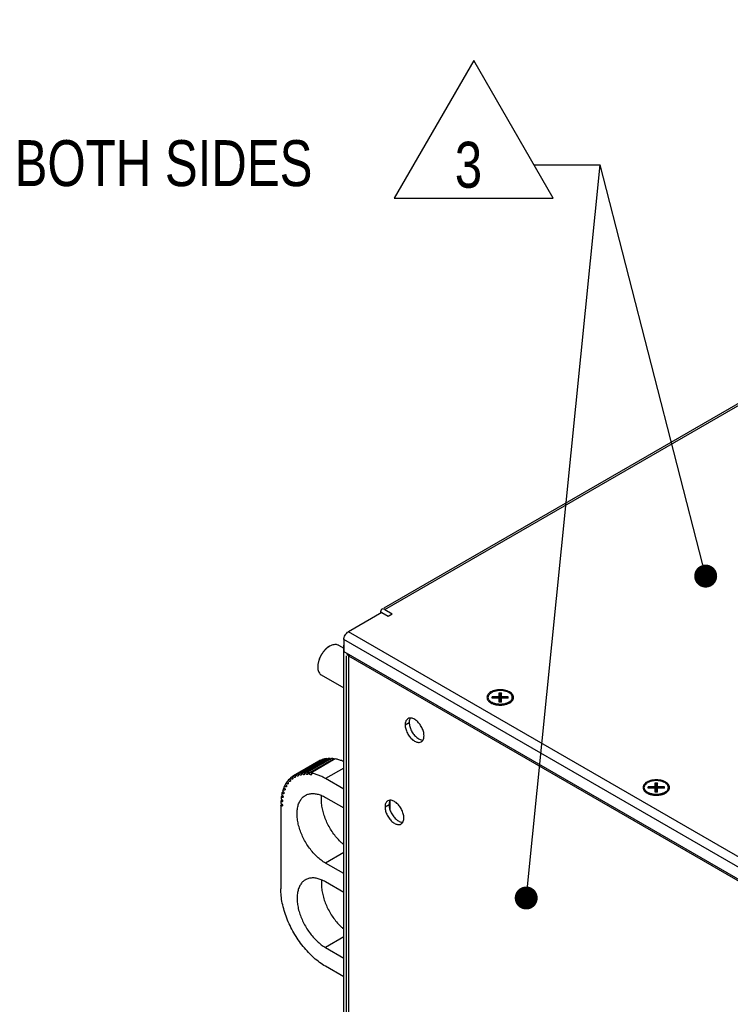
# Model space of a CAD drawing. Header units: inches. Extents: x 0 to 34, y 0 to 22.
# Tile 81 of 118: x 12.9 to 14.9, y 15.8 to 18.5. Entities that reach past the tile are written whole.
import ezdxf

# ---------------------------------------------------------------- set-up
doc = ezdxf.new("R2010")
doc.units = ezdxf.units.IN
doc.header["$LTSCALE"] = 1.87
doc.header["$MEASUREMENT"] = 0
doc.layers.get('0').update_dxf_attribs({"linetype": 'CONTINUOUS'})
doc.layers.add('DETAIL', color=7, linetype='CONTINUOUS')
doc.styles.get("Standard").update_dxf_attribs({"font": 'txt', "width": 0.8})

# ---------------------------------------------------------------- blocks, each defined once
blk = doc.blocks.new('FLAG_TRIANGLE_BL0', base_point=(13.84, 17.261))
at = {"layer": 'DETAIL', "color": 2, "linetype": 'CONTINUOUS'}
for p, q in [((14.1529, 18.3846), (13.9366, 18.0099)), ((14.3692, 18.0099), (14.1529, 18.3846)), ((14.2987, 16.1374), (14.4969, 18.1007)), ((14.3169, 18.1007), (14.4969, 18.1007)), ((14.7759, 17.0122), (14.4969, 18.1007)), ((13.9366, 18.0099), (14.3692, 18.0099))]:
    blk.add_line(p, q, dxfattribs=at)
at = {"layer": 'DETAIL', "color": 2, "linetype": 'CONTINUOUS', "const_width": 0.0312}
for points in [[(14.768, 16.9819, 1), (14.7993, 16.9819, 1)], [(14.2799, 16.1064, 1), (14.3112, 16.1064, 1)]]:
    blk.add_lwpolyline(points, format="xyb", close=True, dxfattribs=at)
at = {"layer": 'DETAIL', "color": 2, "linetype": 'CONTINUOUS', "width": 0.8}
for s, p in [('BOTH SIDES', (12.9042, 18.0426)), ('3', (14.1013, 18.0382))]:
    blk.add_text(s, height=0.125, dxfattribs=at).set_placement(p)

msp = doc.modelspace()

# ---------------------------------------------------------------- linework, layer by layer
at = {"color": 3, "linetype": 'CONTINUOUS'}
for p, q in [((16.68, 18.4952), (13.9086, 16.8951)), ((13.911, 16.8909), (16.6882, 18.4944)), ((13.9025, 16.883), (13.812, 16.8307)), ((13.9025, 16.883), (13.9202, 16.8728)), ((13.911, 16.8909), (13.9313, 16.8792)), ((13.9202, 16.8728), (13.9313, 16.8792)), ((16.9339, 15.0282), (13.812, 16.8307)), ((13.7991, 15.4632), (13.7991, 16.7937)), ((13.7996, 16.8093), (13.7996, 16.7766)), ((16.6852, 15.1432), (13.7996, 16.8093)), ((13.7996, 16.7766), (16.663, 15.1234)), ((13.9248, 16.3706), (13.9248, 16.3474))]:
    msp.add_line(p, q, dxfattribs=at)
at = {"color": 7, "linetype": 'CONTINUOUS'}
for p, q in [((13.7616, 16.7919), (13.7616, 16.7919)), ((13.7851, 16.7943), (13.7991, 16.7862)), ((13.8069, 15.4611), (13.8069, 16.7654)), ((13.812, 16.7654), (13.8155, 16.7674)), ((13.812, 16.7654), (13.812, 15.4411)), ((13.812, 16.7654), (16.6625, 15.1195)), ((13.7382, 16.7131), (13.7991, 16.6779)), ((14.2218, 16.6537), (14.2218, 16.6645)), ((14.225, 16.6601), (14.2218, 16.6645)), ((14.2218, 16.6645), (14.2281, 16.6645)), ((14.2281, 16.6645), (14.225, 16.6601)), ((14.225, 16.6601), (14.225, 16.6393)), ((14.2281, 16.6537), (14.2281, 16.6645)), ((14.1992, 16.6403), (14.2075, 16.6341)), ((14.2031, 16.6501), (14.2031, 16.6537)), ((14.2218, 16.6537), (14.2031, 16.6537)), ((14.2218, 16.6501), (14.2031, 16.6501)), ((14.2218, 16.6537), (14.225, 16.6474)), ((14.2218, 16.6393), (14.2218, 16.6501)), ((14.225, 16.6474), (14.2218, 16.6501)), ((14.2281, 16.6393), (14.2218, 16.6393)), ((14.2281, 16.6537), (14.225, 16.6474)), ((14.225, 16.6474), (14.2281, 16.6501)), ((14.2469, 16.6537), (14.2281, 16.6537)), ((14.2281, 16.6393), (14.2281, 16.6501)), ((14.2469, 16.6501), (14.2281, 16.6501)), ((14.2507, 16.6403), (14.2418, 16.6337)), ((14.2422, 16.634), (14.2422, 16.6338)), ((14.2469, 16.6501), (14.2469, 16.6537)), ((14.2481, 16.6386), (14.2507, 16.6403)), ((13.9663, 16.5775), (13.9773, 16.5838)), ((13.7314, 16.4787), (13.6623, 16.4387)), ((13.7363, 16.481), (13.67, 16.4427)), ((13.7393, 16.4822), (13.673, 16.4439)), ((13.7446, 16.4838), (13.6783, 16.4455)), ((13.7478, 16.4846), (13.6815, 16.4463)), ((13.7534, 16.4855), (13.6871, 16.4472)), ((13.7569, 16.4858), (13.6906, 16.4475)), ((13.7627, 16.4859), (13.6964, 16.4476)), ((13.7663, 16.4858), (13.7001, 16.4475)), ((13.7725, 16.4852), (13.7062, 16.4469)), ((13.7762, 16.4846), (13.7099, 16.4463)), ((13.7991, 16.4596), (13.7496, 16.4311)), ((13.6467, 16.4222), (13.6434, 16.4202)), ((13.6521, 16.4293), (13.6489, 16.4275)), ((13.6582, 16.4354), (13.6552, 16.4337)), ((13.7991, 16.4025), (13.7496, 16.4311)), ((14.6462, 16.4087), (14.6462, 16.4195)), ((14.6494, 16.415), (14.6462, 16.4195)), ((14.6462, 16.4195), (14.6526, 16.4195)), ((14.6526, 16.4195), (14.6494, 16.415)), ((14.6526, 16.4087), (14.6526, 16.4195)), ((13.6354, 16.395), (13.6317, 16.3929)), ((13.6383, 16.4049), (13.6347, 16.4029)), ((13.6421, 16.414), (13.6386, 16.412)), ((14.6236, 16.3952), (14.6319, 16.3891)), ((14.6275, 16.405), (14.6275, 16.4087)), ((14.6462, 16.4087), (14.6275, 16.4087)), ((14.6462, 16.405), (14.6275, 16.405)), ((14.6462, 16.4087), (14.6494, 16.4023)), ((14.6462, 16.3942), (14.6462, 16.405)), ((14.6494, 16.4023), (14.6462, 16.405)), ((14.6526, 16.3942), (14.6462, 16.3942)), ((14.6494, 16.415), (14.6494, 16.3942)), ((14.6526, 16.4087), (14.6494, 16.4023)), ((14.6494, 16.4023), (14.6526, 16.405)), ((14.6713, 16.4087), (14.6526, 16.4087)), ((14.6526, 16.3942), (14.6526, 16.405)), ((14.6713, 16.405), (14.6526, 16.405)), ((14.6752, 16.3952), (14.6663, 16.3886)), ((14.6713, 16.405), (14.6713, 16.4087)), ((14.6725, 16.3935), (14.6752, 16.3952)), ((13.6321, 16.3728), (13.6284, 16.3707)), ((13.6333, 16.3843), (13.6296, 16.3821)), ((13.7496, 16.38), (13.7991, 16.3515)), ((14.6667, 16.3889), (14.6667, 16.3887)), ((13.6318, 16.3608), (13.6281, 16.3586)), ((13.6281, 16.3586), (13.6281, 16.1313)), ((13.9115, 16.354), (13.9225, 16.3603)), ((13.7991, 16.23), (13.7496, 16.2014)), ((13.7991, 16.1729), (13.7496, 16.2014)), ((13.7991, 16.1218), (13.7496, 16.1504)), ((13.7991, 16.0004), (13.7496, 15.9718)), ((13.7496, 15.9718), (13.7991, 15.9432)), ((13.7991, 15.8922), (13.7496, 15.9208))]:
    msp.add_line(p, q, dxfattribs=at)
at = {"color": 3, "linetype": 'CONTINUOUS'}
for points, knots in [([(13.9029, 16.8917), (13.9022, 16.8913), (13.9, 16.8893), (13.8993, 16.8854), (13.8996, 16.8824), (13.8997, 16.8815)], [0, 0, 0, 0, 0.218154, 0.752226, 1, 1, 1, 1]), ([(13.911, 16.8909), (13.9093, 16.8919), (13.9064, 16.8931), (13.9036, 16.8921), (13.9029, 16.8917)], [0, 0, 0, 0, 0.710222, 1, 1, 1, 1]), ([(13.7996, 16.8093), (13.7996, 16.8113), (13.8004, 16.8156), (13.803, 16.8216), (13.8069, 16.8269), (13.8103, 16.8297), (13.812, 16.8307)], [0, 0, 0, 0, 0.237213, 0.499994, 0.762778, 1, 1, 1, 1]), ([(14.1943, 16.663), (14.1917, 16.6606), (14.1876, 16.6548), (14.1891, 16.6478), (14.1907, 16.645)], [0, 0, 0, 0, 0.521556, 1, 1, 1, 1]), ([(14.2506, 16.6667), (14.2464, 16.6691), (14.2365, 16.6724), (14.221, 16.6734), (14.2106, 16.6714), (14.2057, 16.6696)], [0, 0, 0, 0, 0.314995, 0.663243, 1, 1, 1, 1]), ([(14.2557, 16.6408), (14.2582, 16.6432), (14.2624, 16.649), (14.2598, 16.6602), (14.254, 16.6648), (14.2506, 16.6667)], [0, 0, 0, 0, 0.327742, 0.628393, 1, 1, 1, 1]), ([(14.2083, 16.6333), (14.2098, 16.6328), (14.2167, 16.6312), (14.228, 16.6305), (14.2375, 16.6321), (14.2416, 16.6333)], [0, 0, 0, 0, 0.142299, 0.619678, 1, 1, 1, 1]), ([(13.9773, 16.5838), (13.9773, 16.5801), (13.9785, 16.5723), (13.983, 16.5611), (13.9896, 16.5507), (13.9954, 16.5449), (13.9985, 16.5425)], [0, 0, 0, 0, 0.232693, 0.490109, 0.752808, 1, 1, 1, 1]), ([(14.6187, 16.418), (14.6161, 16.4156), (14.612, 16.4098), (14.6136, 16.4027), (14.6152, 16.3999)], [0, 0, 0, 0, 0.521556, 1, 1, 1, 1]), ([(14.675, 16.4216), (14.6708, 16.4241), (14.661, 16.4274), (14.6455, 16.4283), (14.635, 16.4263), (14.6301, 16.4246)], [0, 0, 0, 0, 0.314995, 0.663243, 1, 1, 1, 1]), ([(14.6801, 16.3957), (14.6827, 16.3981), (14.6868, 16.4039), (14.6843, 16.4151), (14.6784, 16.4197), (14.675, 16.4216)], [0, 0, 0, 0, 0.327742, 0.628393, 1, 1, 1, 1]), ([(14.6327, 16.3882), (14.6343, 16.3878), (14.6411, 16.3861), (14.6524, 16.3854), (14.662, 16.387), (14.6661, 16.3883)], [0, 0, 0, 0, 0.142299, 0.619678, 1, 1, 1, 1]), ([(13.9225, 16.3603), (13.9225, 16.3566), (13.9237, 16.3488), (13.9282, 16.3376), (13.9348, 16.3272), (13.9406, 16.3214), (13.9437, 16.3189)], [0, 0, 0, 0, 0.232693, 0.490109, 0.752808, 1, 1, 1, 1])]:
    msp.add_open_spline(points, degree=3, knots=knots, dxfattribs=at)
at = {"color": 7, "linetype": 'CONTINUOUS'}
for points, knots in [([(13.7607, 16.7914), (13.7588, 16.7903), (13.7549, 16.7877), (13.7495, 16.7828), (13.7445, 16.7772), (13.7399, 16.7708), (13.7359, 16.7639), (13.7327, 16.7568), (13.7303, 16.7496), (13.7288, 16.7425), (13.7285, 16.7378), (13.7285, 16.7356)], [0, 0, 0, 0, 0.100995, 0.209305, 0.323233, 0.440682, 0.559329, 0.676777, 0.790703, 0.89901, 1, 1, 1, 1]), ([(13.7608, 16.7914), (13.7591, 16.7904), (13.7554, 16.7878), (13.7501, 16.7831), (13.7449, 16.7773), (13.7402, 16.7707), (13.7361, 16.7637), (13.7328, 16.7564), (13.7304, 16.7489), (13.7289, 16.742), (13.7285, 16.7375), (13.7285, 16.7356)], [0, 0, 0, 0, 0.088904, 0.200503, 0.317889, 0.438904, 0.561152, 0.682165, 0.799549, 0.911144, 1, 1, 1, 1]), ([(13.7616, 16.7919), (13.7635, 16.793), (13.7671, 16.7948), (13.7728, 16.7964), (13.7781, 16.7966), (13.7822, 16.7957), (13.7844, 16.7947), (13.7851, 16.7943)], [0, 0, 0, 0, 0.258935, 0.493733, 0.706692, 0.904095, 1, 1, 1, 1]), ([(13.8069, 16.7725), (13.8069, 16.7712), (13.8081, 16.7681), (13.8106, 16.7662), (13.812, 16.7654)], [0, 0, 0, 0, 0.449257, 1, 1, 1, 1]), ([(13.7285, 16.7345), (13.7285, 16.7324), (13.7288, 16.7284), (13.7302, 16.7227), (13.7327, 16.7179), (13.7355, 16.7148), (13.7375, 16.7135), (13.7382, 16.7131)], [0, 0, 0, 0, 0.259072, 0.493857, 0.706805, 0.904202, 1, 1, 1, 1]), ([(14.1934, 16.647), (14.193, 16.6478), (14.1925, 16.6494), (14.1922, 16.6519), (14.1925, 16.6544), (14.1933, 16.6569), (14.1947, 16.6592), (14.1967, 16.6614), (14.199, 16.6635), (14.2009, 16.6647), (14.2018, 16.6652)], [0, 0, 0, 0, 0.11526, 0.226845, 0.338429, 0.453689, 0.575739, 0.70679, 0.848088, 1, 1, 1, 1]), ([(14.2565, 16.647), (14.2569, 16.6478), (14.2575, 16.6494), (14.2577, 16.6519), (14.2575, 16.6544), (14.2566, 16.6569), (14.2552, 16.6592), (14.2533, 16.6614), (14.2509, 16.6635), (14.248, 16.6653), (14.2448, 16.667), (14.2413, 16.6683), (14.2374, 16.6694), (14.2334, 16.6702), (14.2292, 16.6707), (14.225, 16.6708), (14.2207, 16.6707), (14.2165, 16.6702), (14.2125, 16.6694), (14.2087, 16.6683), (14.2051, 16.667), (14.2029, 16.6658), (14.2018, 16.6652)], [0, 0, 0, 0, 0.036453, 0.071743, 0.107033, 0.143486, 0.182086, 0.223533, 0.268221, 0.316265, 0.367555, 0.421794, 0.478548, 0.537275, 0.597359, 0.658133, 0.718907, 0.77899, 0.837718, 0.894472, 0.948711, 1, 1, 1, 1]), ([(14.1992, 16.6403), (14.1991, 16.6403), (14.1982, 16.641), (14.1967, 16.6424), (14.1947, 16.6446), (14.1938, 16.6462), (14.1934, 16.647)], [0, 0, 0, 0, 0.020999, 0.371737, 0.697041, 1, 1, 1, 1]), ([(14.2051, 16.6369), (14.204, 16.6374), (14.2019, 16.6384), (14.2, 16.6397), (14.1992, 16.6403)], [0, 0, 0, 0, 0.530624, 1, 1, 1, 1]), ([(14.2481, 16.6386), (14.247, 16.638), (14.2448, 16.6368), (14.2413, 16.6355), (14.2374, 16.6344), (14.2334, 16.6336), (14.2292, 16.6331), (14.225, 16.633), (14.2207, 16.6331), (14.2165, 16.6336), (14.2125, 16.6344), (14.2087, 16.6355), (14.2062, 16.6364), (14.2051, 16.6369)], [0, 0, 0, 0, 0.081097, 0.166858, 0.256595, 0.349453, 0.444455, 0.540548, 0.636642, 0.731644, 0.824502, 0.914239, 1, 1, 1, 1]), ([(14.2507, 16.6403), (14.2508, 16.6403), (14.2517, 16.641), (14.2533, 16.6424), (14.2552, 16.6446), (14.2562, 16.6462), (14.2565, 16.647)], [0, 0, 0, 0, 0.020986, 0.371728, 0.697037, 1, 1, 1, 1]), ([(13.9692, 16.5895), (13.9687, 16.5886), (13.9669, 16.5848), (13.9663, 16.5806), (13.9663, 16.5775)], [0, 0, 0, 0, 0.242621, 1, 1, 1, 1]), ([(13.9663, 16.5775), (13.9663, 16.5738), (13.9676, 16.566), (13.972, 16.5548), (13.9787, 16.5444), (13.9868, 16.5361), (13.9956, 16.5307), (14.0038, 16.529), (14.0085, 16.5304), (14.0101, 16.5313)], [0, 0, 0, 0, 0.154335, 0.325067, 0.499303, 0.663255, 0.805881, 0.923373, 1, 1, 1, 1]), ([(13.9738, 16.5941), (13.9733, 16.5938), (13.9715, 16.5926), (13.9701, 16.5908), (13.9692, 16.5895)], [0, 0, 0, 0, 0.275231, 1, 1, 1, 1]), ([(14.0176, 16.5479), (14.0176, 16.5516), (14.0164, 16.5594), (14.0119, 16.5707), (14.0053, 16.581), (13.9971, 16.5893), (13.9908, 16.5932), (13.9875, 16.5944)], [0, 0, 0, 0, 0.191511, 0.403368, 0.619574, 0.823018, 1, 1, 1, 1]), ([(14.0101, 16.5313), (14.0106, 16.5316), (14.0133, 16.5334), (14.0151, 16.5362), (14.0161, 16.5387)], [0, 0, 0, 0, 0.188742, 1, 1, 1, 1]), ([(13.7363, 16.481), (13.7354, 16.4806), (13.7338, 16.4799), (13.7322, 16.4791), (13.7314, 16.4787)], [0, 0, 0, 0, 0.500199, 1, 1, 1, 1]), ([(13.7446, 16.4838), (13.7437, 16.4836), (13.7419, 16.4831), (13.7402, 16.4825), (13.7393, 16.4822)], [0, 0, 0, 0, 0.501316, 1, 1, 1, 1]), ([(13.7534, 16.4855), (13.7525, 16.4853), (13.7506, 16.4851), (13.7487, 16.4848), (13.7478, 16.4846)], [0, 0, 0, 0, 0.502248, 1, 1, 1, 1]), ([(13.7534, 16.4855), (13.7533, 16.4851), (13.7534, 16.4845), (13.7535, 16.484), (13.7535, 16.4838)], [0, 0, 0, 0, 0.710934, 1, 1, 1, 1]), ([(13.7627, 16.4859), (13.7618, 16.4859), (13.7598, 16.4859), (13.7578, 16.4858), (13.7569, 16.4858)], [0, 0, 0, 0, 0.502929, 1, 1, 1, 1]), ([(13.7627, 16.4859), (13.7626, 16.4855), (13.7626, 16.4848), (13.7627, 16.4841), (13.7629, 16.4837)], [0, 0, 0, 0, 0.508611, 1, 1, 1, 1]), ([(13.7725, 16.4852), (13.7714, 16.4853), (13.7694, 16.4855), (13.7674, 16.4857), (13.7663, 16.4858)], [0, 0, 0, 0, 0.503352, 1, 1, 1, 1]), ([(13.7725, 16.4852), (13.7723, 16.4848), (13.7722, 16.484), (13.7724, 16.4831), (13.7726, 16.4826), (13.7726, 16.4825)], [0, 0, 0, 0, 0.388742, 0.857564, 1, 1, 1, 1]), ([(13.7991, 16.4777), (13.798, 16.4781), (13.7937, 16.4799), (13.7861, 16.4824), (13.7795, 16.484), (13.7762, 16.4846)], [0, 0, 0, 0, 0.15142, 0.585904, 1, 1, 1, 1]), ([(13.6783, 16.4455), (13.6774, 16.4453), (13.6756, 16.4448), (13.6739, 16.4442), (13.673, 16.4439)], [0, 0, 0, 0, 0.501316, 1, 1, 1, 1]), ([(13.673, 16.4439), (13.6734, 16.4436), (13.674, 16.443), (13.6748, 16.4418), (13.6752, 16.4405), (13.6753, 16.4393), (13.6751, 16.4384), (13.6747, 16.438), (13.6745, 16.4379)], [0, 0, 0, 0, 0.191261, 0.395282, 0.592711, 0.766241, 0.907557, 1, 1, 1, 1]), ([(13.6828, 16.4404), (13.6827, 16.4404), (13.6823, 16.4402), (13.6814, 16.4403), (13.6804, 16.4409), (13.6795, 16.4418), (13.6788, 16.443), (13.6783, 16.4443), (13.6782, 16.4451), (13.6783, 16.4455)], [0, 0, 0, 0, 0.048215, 0.16662, 0.31327, 0.484925, 0.667858, 0.844702, 1, 1, 1, 1]), ([(13.6871, 16.4472), (13.6862, 16.4471), (13.6843, 16.4468), (13.6825, 16.4465), (13.6815, 16.4463)], [0, 0, 0, 0, 0.502248, 1, 1, 1, 1]), ([(13.6815, 16.4463), (13.6819, 16.446), (13.6825, 16.4453), (13.6832, 16.4441), (13.6836, 16.4428), (13.6836, 16.4416), (13.6833, 16.4408), (13.6829, 16.4405), (13.6828, 16.4404)], [0, 0, 0, 0, 0.204259, 0.417368, 0.619065, 0.792716, 0.933083, 1, 1, 1, 1]), ([(13.6916, 16.4418), (13.6914, 16.4417), (13.6909, 16.4416), (13.69, 16.4418), (13.689, 16.4425), (13.6881, 16.4435), (13.6874, 16.4447), (13.6871, 16.4459), (13.6871, 16.4468), (13.6871, 16.4472)], [0, 0, 0, 0, 0.070967, 0.191446, 0.339932, 0.510246, 0.687769, 0.855616, 1, 1, 1, 1]), ([(13.6964, 16.4476), (13.6955, 16.4476), (13.6935, 16.4476), (13.6915, 16.4475), (13.6906, 16.4475)], [0, 0, 0, 0, 0.502929, 1, 1, 1, 1]), ([(13.6906, 16.4475), (13.6909, 16.4472), (13.6915, 16.4464), (13.6921, 16.4452), (13.6924, 16.4439), (13.6924, 16.4428), (13.692, 16.4421), (13.6917, 16.4419), (13.6916, 16.4418)], [0, 0, 0, 0, 0.217764, 0.439975, 0.645684, 0.819381, 0.959777, 1, 1, 1, 1]), ([(13.7009, 16.442), (13.7006, 16.4419), (13.7, 16.4418), (13.699, 16.4421), (13.6981, 16.4429), (13.6972, 16.4439), (13.6966, 16.4452), (13.6963, 16.4464), (13.6963, 16.4473), (13.6964, 16.4476)], [0, 0, 0, 0, 0.09358, 0.216687, 0.366758, 0.53528, 0.707076, 0.865955, 1, 1, 1, 1]), ([(13.7001, 16.4475), (13.7004, 16.4471), (13.7009, 16.4464), (13.7015, 16.4451), (13.7017, 16.4439), (13.7016, 16.4428), (13.7012, 16.4422), (13.7009, 16.4421), (13.7009, 16.442)], [0, 0, 0, 0, 0.231844, 0.463223, 0.672768, 0.84665, 0.98855, 1, 1, 1, 1]), ([(13.7062, 16.4469), (13.7052, 16.447), (13.7031, 16.4473), (13.7011, 16.4474), (13.7001, 16.4475)], [0, 0, 0, 0, 0.503352, 1, 1, 1, 1]), ([(13.7105, 16.4411), (13.7105, 16.4411), (13.7102, 16.4409), (13.7095, 16.4409), (13.7085, 16.4413), (13.7075, 16.4421), (13.7067, 16.4433), (13.7062, 16.4445), (13.7059, 16.4458), (13.706, 16.4466), (13.7062, 16.4469)], [0, 0, 0, 0, 0.013654, 0.116194, 0.242232, 0.393562, 0.559846, 0.725633, 0.875627, 1, 1, 1, 1]), ([(13.7099, 16.4463), (13.7102, 16.4459), (13.7107, 16.4451), (13.7112, 16.4439), (13.7114, 16.4427), (13.7111, 16.4417), (13.7107, 16.4412), (13.7105, 16.4411)], [0, 0, 0, 0, 0.246478, 0.487057, 0.700273, 0.87469, 1, 1, 1, 1]), ([(13.7496, 16.4311), (13.7463, 16.433), (13.7397, 16.4365), (13.7297, 16.4408), (13.7198, 16.4442), (13.7132, 16.4457), (13.7099, 16.4463)], [0, 0, 0, 0, 0.267624, 0.523405, 0.767428, 1, 1, 1, 1]), ([(13.6434, 16.4202), (13.6428, 16.4194), (13.6418, 16.4178), (13.6408, 16.4161), (13.6403, 16.4152)], [0, 0, 0, 0, 0.496247, 1, 1, 1, 1]), ([(13.6478, 16.4165), (13.6477, 16.4165), (13.6473, 16.4163), (13.6465, 16.4163), (13.6455, 16.4169), (13.6446, 16.4178), (13.6438, 16.4189), (13.6435, 16.4198), (13.6434, 16.4202)], [0, 0, 0, 0, 0.040254, 0.180649, 0.354346, 0.560051, 0.782251, 1, 1, 1, 1]), ([(13.6489, 16.4275), (13.6483, 16.4268), (13.6471, 16.4253), (13.6459, 16.4238), (13.6454, 16.4231)], [0, 0, 0, 0, 0.496966, 1, 1, 1, 1]), ([(13.6454, 16.4231), (13.6457, 16.4229), (13.6462, 16.4227), (13.6466, 16.4223), (13.6467, 16.4222)], [0, 0, 0, 0, 0.711229, 1, 1, 1, 1]), ([(13.6467, 16.4222), (13.6469, 16.422), (13.6474, 16.4214), (13.6481, 16.4203), (13.6485, 16.4191), (13.6486, 16.4179), (13.6483, 16.417), (13.6479, 16.4166), (13.6478, 16.4165)], [0, 0, 0, 0, 0.137056, 0.359809, 0.573511, 0.75982, 0.910986, 1, 1, 1, 1]), ([(13.6534, 16.4235), (13.6532, 16.4234), (13.6528, 16.4232), (13.6519, 16.4234), (13.6509, 16.424), (13.65, 16.4249), (13.6493, 16.4261), (13.649, 16.427), (13.6489, 16.4275)], [0, 0, 0, 0, 0.066946, 0.207313, 0.380964, 0.582657, 0.795756, 1, 1, 1, 1]), ([(13.6552, 16.4337), (13.6545, 16.4331), (13.6532, 16.4318), (13.6519, 16.4306), (13.6512, 16.4299)], [0, 0, 0, 0, 0.497895, 1, 1, 1, 1]), ([(13.6521, 16.4293), (13.6522, 16.4293), (13.6525, 16.429), (13.6532, 16.4282), (13.6538, 16.427), (13.6542, 16.4257), (13.6542, 16.4246), (13.6538, 16.4238), (13.6535, 16.4235), (13.6534, 16.4235)], [0, 0, 0, 0, 0.017526, 0.223228, 0.436008, 0.635664, 0.806233, 0.94395, 1, 1, 1, 1]), ([(13.6597, 16.4294), (13.6595, 16.4292), (13.659, 16.4291), (13.658, 16.4294), (13.6571, 16.4301), (13.6562, 16.4311), (13.6555, 16.4323), (13.6553, 16.4332), (13.6552, 16.4337)], [0, 0, 0, 0, 0.092471, 0.233788, 0.407318, 0.604742, 0.808753, 1, 1, 1, 1]), ([(13.6623, 16.4387), (13.6615, 16.4383), (13.66, 16.4373), (13.6585, 16.4362), (13.6578, 16.4357)], [0, 0, 0, 0, 0.499012, 1, 1, 1, 1]), ([(13.6582, 16.4354), (13.6584, 16.4353), (13.659, 16.4348), (13.6597, 16.4338), (13.6603, 16.4326), (13.6606, 16.4313), (13.6605, 16.4302), (13.6601, 16.4296), (13.6598, 16.4294), (13.6597, 16.4294)], [0, 0, 0, 0, 0.103475, 0.303485, 0.505829, 0.691549, 0.84726, 0.973399, 1, 1, 1, 1]), ([(13.6668, 16.4342), (13.6665, 16.434), (13.6659, 16.4339), (13.6649, 16.4343), (13.6639, 16.4351), (13.6631, 16.4362), (13.6625, 16.4374), (13.6623, 16.4383), (13.6623, 16.4387)], [0, 0, 0, 0, 0.117356, 0.260222, 0.433432, 0.626312, 0.821248, 1, 1, 1, 1]), ([(13.67, 16.4427), (13.6691, 16.4424), (13.6675, 16.4416), (13.6659, 16.4408), (13.6651, 16.4404)], [0, 0, 0, 0, 0.500199, 1, 1, 1, 1]), ([(13.6651, 16.4404), (13.6655, 16.4401), (13.6661, 16.4395), (13.6669, 16.4384), (13.6674, 16.4371), (13.6676, 16.4359), (13.6675, 16.4348), (13.667, 16.4343), (13.6668, 16.4342)], [0, 0, 0, 0, 0.178766, 0.373711, 0.566597, 0.739807, 0.882672, 1, 1, 1, 1]), ([(13.6745, 16.4379), (13.6744, 16.4378), (13.6741, 16.4377), (13.6734, 16.4377), (13.6724, 16.4382), (13.6714, 16.439), (13.6706, 16.4402), (13.6701, 16.4414), (13.67, 16.4423), (13.67, 16.4427)], [0, 0, 0, 0, 0.024749, 0.141983, 0.286702, 0.459307, 0.647359, 0.833236, 1, 1, 1, 1]), ([(14.6178, 16.4019), (14.6175, 16.4027), (14.6169, 16.4043), (14.6166, 16.4068), (14.6169, 16.4093), (14.6178, 16.4118), (14.6192, 16.4142), (14.6211, 16.4164), (14.6235, 16.4184), (14.6253, 16.4196), (14.6263, 16.4202)], [0, 0, 0, 0, 0.11526, 0.226845, 0.338429, 0.453689, 0.575739, 0.70679, 0.848088, 1, 1, 1, 1]), ([(14.681, 16.4019), (14.6813, 16.4027), (14.6819, 16.4043), (14.6822, 16.4068), (14.6819, 16.4093), (14.681, 16.4118), (14.6796, 16.4142), (14.6777, 16.4164), (14.6753, 16.4184), (14.6725, 16.4203), (14.6693, 16.4219), (14.6657, 16.4232), (14.6619, 16.4243), (14.6578, 16.4251), (14.6537, 16.4256), (14.6494, 16.4258), (14.6451, 16.4256), (14.641, 16.4251), (14.6369, 16.4243), (14.6331, 16.4232), (14.6295, 16.4219), (14.6273, 16.4208), (14.6263, 16.4202)], [0, 0, 0, 0, 0.036453, 0.071743, 0.107033, 0.143486, 0.182086, 0.223533, 0.268221, 0.316265, 0.367555, 0.421794, 0.478548, 0.537275, 0.597359, 0.658133, 0.718907, 0.77899, 0.837718, 0.894472, 0.948711, 1, 1, 1, 1]), ([(13.6317, 16.3929), (13.6314, 16.3918), (13.6309, 16.3896), (13.6305, 16.3874), (13.6303, 16.3863)], [0, 0, 0, 0, 0.495531, 1, 1, 1, 1]), ([(13.6358, 16.3901), (13.6356, 16.39), (13.6352, 16.3898), (13.6343, 16.39), (13.6333, 16.3907), (13.6324, 16.3917), (13.6319, 16.3925), (13.6317, 16.3929)], [0, 0, 0, 0, 0.095791, 0.271487, 0.488353, 0.738242, 1, 1, 1, 1]), ([(13.6347, 16.4029), (13.6344, 16.4019), (13.6337, 16.3998), (13.633, 16.3978), (13.6327, 16.3967)], [0, 0, 0, 0, 0.495568, 1, 1, 1, 1]), ([(13.6327, 16.3967), (13.6331, 16.3967), (13.6338, 16.3965), (13.6347, 16.3959), (13.6352, 16.3953), (13.6354, 16.395)], [0, 0, 0, 0, 0.309179, 0.687373, 1, 1, 1, 1]), ([(13.6389, 16.3998), (13.6387, 16.3996), (13.6381, 16.3995), (13.6372, 16.3998), (13.6362, 16.4006), (13.6353, 16.4016), (13.6349, 16.4024), (13.6347, 16.4029)], [0, 0, 0, 0, 0.125342, 0.299758, 0.51297, 0.753538, 1, 1, 1, 1]), ([(13.6354, 16.395), (13.6355, 16.3949), (13.6358, 16.3944), (13.6363, 16.3935), (13.6366, 16.3922), (13.6366, 16.3911), (13.6362, 16.3904), (13.6359, 16.3901), (13.6358, 16.3901)], [0, 0, 0, 0, 0.068231, 0.329232, 0.572042, 0.777935, 0.944274, 1, 1, 1, 1]), ([(13.6386, 16.412), (13.6382, 16.4111), (13.6373, 16.4093), (13.6365, 16.4074), (13.6361, 16.4064)], [0, 0, 0, 0, 0.49579, 1, 1, 1, 1]), ([(13.6361, 16.4064), (13.6364, 16.4064), (13.6372, 16.4061), (13.6379, 16.4055), (13.6382, 16.4051), (13.6383, 16.405)], [0, 0, 0, 0, 0.388847, 0.857789, 1, 1, 1, 1]), ([(13.6383, 16.405), (13.6385, 16.4047), (13.639, 16.404), (13.6395, 16.4029), (13.6398, 16.4017), (13.6397, 16.4006), (13.6393, 16.4), (13.639, 16.3998), (13.6389, 16.3998)], [0, 0, 0, 0, 0.176885, 0.42138, 0.643883, 0.829194, 0.97996, 1, 1, 1, 1]), ([(13.6429, 16.4086), (13.6429, 16.4086), (13.6426, 16.4084), (13.6419, 16.4084), (13.6409, 16.4088), (13.64, 16.4096), (13.6392, 16.4107), (13.6388, 16.4116), (13.6386, 16.412)], [0, 0, 0, 0, 0.011483, 0.153381, 0.327262, 0.536804, 0.768172, 1, 1, 1, 1]), ([(13.6403, 16.4152), (13.6407, 16.4151), (13.6413, 16.4148), (13.6419, 16.4143), (13.6421, 16.414)], [0, 0, 0, 0, 0.50878, 1, 1, 1, 1]), ([(13.6421, 16.414), (13.6422, 16.414), (13.6425, 16.4136), (13.6431, 16.4127), (13.6436, 16.4114), (13.6438, 16.4102), (13.6436, 16.4092), (13.6432, 16.4087), (13.6429, 16.4086)], [0, 0, 0, 0, 0.039999, 0.273263, 0.502076, 0.705833, 0.872977, 1, 1, 1, 1]), ([(13.6949, 16.3855), (13.6956, 16.3858), (13.6991, 16.3877), (13.7061, 16.3901), (13.7163, 16.3909), (13.7272, 16.3895), (13.7385, 16.3859), (13.7459, 16.3822), (13.7496, 16.38)], [0, 0, 0, 0, 0.041009, 0.207315, 0.382235, 0.570948, 0.776517, 1, 1, 1, 1]), ([(14.6236, 16.3952), (14.6236, 16.3953), (14.6227, 16.3959), (14.6211, 16.3973), (14.6192, 16.3995), (14.6182, 16.4011), (14.6178, 16.4019)], [0, 0, 0, 0, 0.020999, 0.371737, 0.697041, 1, 1, 1, 1]), ([(14.6295, 16.3919), (14.6284, 16.3923), (14.6264, 16.3934), (14.6245, 16.3946), (14.6236, 16.3952)], [0, 0, 0, 0, 0.530624, 1, 1, 1, 1]), ([(14.6725, 16.3935), (14.6715, 16.3929), (14.6693, 16.3918), (14.6657, 16.3904), (14.6619, 16.3893), (14.6578, 16.3885), (14.6537, 16.3881), (14.6494, 16.3879), (14.6451, 16.3881), (14.641, 16.3885), (14.6369, 16.3893), (14.6331, 16.3904), (14.6307, 16.3913), (14.6295, 16.3919)], [0, 0, 0, 0, 0.081097, 0.166858, 0.256595, 0.349453, 0.444455, 0.540548, 0.636642, 0.731644, 0.824502, 0.914239, 1, 1, 1, 1]), ([(14.6752, 16.3952), (14.6752, 16.3953), (14.6761, 16.3959), (14.6777, 16.3973), (14.6796, 16.3995), (14.6806, 16.4011), (14.681, 16.4019)], [0, 0, 0, 0, 0.020986, 0.371728, 0.697037, 1, 1, 1, 1]), ([(13.6284, 16.3707), (13.6283, 16.3694), (13.6282, 16.3669), (13.6281, 16.3645), (13.6281, 16.3632)], [0, 0, 0, 0, 0.495805, 1, 1, 1, 1]), ([(13.6281, 16.3632), (13.6284, 16.3633), (13.629, 16.3633), (13.6301, 16.3629), (13.631, 16.362), (13.6316, 16.3613), (13.6318, 16.3608), (13.6318, 16.3608)], [0, 0, 0, 0, 0.18315, 0.408756, 0.679108, 0.975285, 1, 1, 1, 1]), ([(13.6322, 16.3684), (13.6321, 16.3684), (13.6318, 16.3682), (13.6311, 16.3682), (13.6301, 16.3687), (13.6291, 16.3695), (13.6286, 16.3703), (13.6284, 16.3707)], [0, 0, 0, 0, 0.029288, 0.211787, 0.436479, 0.705487, 1, 1, 1, 1]), ([(13.6296, 16.3821), (13.6294, 16.381), (13.6291, 16.3786), (13.6288, 16.3762), (13.6287, 16.375)], [0, 0, 0, 0, 0.495628, 1, 1, 1, 1]), ([(13.6287, 16.375), (13.629, 16.3751), (13.6297, 16.3751), (13.6307, 16.3745), (13.6315, 16.3737), (13.632, 16.3731), (13.6321, 16.3728)], [0, 0, 0, 0, 0.212097, 0.474795, 0.783893, 1, 1, 1, 1]), ([(13.6335, 16.3796), (13.6334, 16.3795), (13.633, 16.3794), (13.6322, 16.3795), (13.6312, 16.38), (13.6303, 16.3809), (13.6298, 16.3817), (13.6296, 16.3821)], [0, 0, 0, 0, 0.064202, 0.242364, 0.46296, 0.72228, 1, 1, 1, 1]), ([(13.6303, 16.3863), (13.6306, 16.3863), (13.6313, 16.3862), (13.6323, 16.3855), (13.633, 16.3848), (13.6333, 16.3844), (13.6333, 16.3843)], [0, 0, 0, 0, 0.253064, 0.565584, 0.92604, 1, 1, 1, 1]), ([(13.6321, 16.3728), (13.6322, 16.3727), (13.6325, 16.3721), (13.6329, 16.3712), (13.633, 16.37), (13.6328, 16.369), (13.6324, 16.3685), (13.6322, 16.3684)], [0, 0, 0, 0, 0.103227, 0.39184, 0.646737, 0.854941, 1, 1, 1, 1]), ([(13.6333, 16.3843), (13.6335, 16.384), (13.6339, 16.3832), (13.6343, 16.3821), (13.6344, 16.3809), (13.6341, 16.38), (13.6337, 16.3797), (13.6335, 16.3796)], [0, 0, 0, 0, 0.223945, 0.488767, 0.717814, 0.903245, 1, 1, 1, 1]), ([(13.7496, 16.2014), (13.7456, 16.2037), (13.7377, 16.2091), (13.7265, 16.2185), (13.7158, 16.2296), (13.7058, 16.242), (13.6968, 16.2555), (13.689, 16.2698), (13.6825, 16.2845), (13.6774, 16.2994), (13.674, 16.3141), (13.6722, 16.3283), (13.6722, 16.3416), (13.6738, 16.3539), (13.6772, 16.3648), (13.6822, 16.3741), (13.6883, 16.381), (13.6929, 16.3843), (13.6949, 16.3855)], [0, 0, 0, 0, 0.063419, 0.130911, 0.201735, 0.274973, 0.349589, 0.424483, 0.498544, 0.570697, 0.639958, 0.705489, 0.766667, 0.823157, 0.875007, 0.922752, 0.967481, 1, 1, 1, 1]), ([(13.799, 16.2516), (13.797, 16.2533), (13.7912, 16.2585), (13.782, 16.2679), (13.7721, 16.2803), (13.7631, 16.2938), (13.7552, 16.3081), (13.7487, 16.3228), (13.7437, 16.3377), (13.7403, 16.3524), (13.7385, 16.3665), (13.7385, 16.3774), (13.739, 16.3834), (13.7392, 16.385)], [0, 0, 0, 0, 0.051808, 0.153868, 0.259407, 0.366932, 0.474859, 0.581583, 0.685559, 0.785366, 0.8798, 0.967959, 1, 1, 1, 1]), ([(13.9144, 16.366), (13.9139, 16.3651), (13.9121, 16.3613), (13.9115, 16.3571), (13.9115, 16.354)], [0, 0, 0, 0, 0.242621, 1, 1, 1, 1]), ([(13.919, 16.3706), (13.9185, 16.3703), (13.9167, 16.369), (13.9153, 16.3673), (13.9144, 16.366)], [0, 0, 0, 0, 0.275231, 1, 1, 1, 1]), ([(13.9628, 16.3244), (13.9628, 16.3281), (13.9616, 16.3359), (13.9571, 16.3471), (13.9505, 16.3575), (13.9423, 16.3658), (13.936, 16.3697), (13.9327, 16.3709)], [0, 0, 0, 0, 0.191511, 0.403368, 0.619574, 0.823018, 1, 1, 1, 1]), ([(13.6317, 16.3566), (13.6315, 16.3565), (13.6308, 16.3564), (13.6298, 16.3568), (13.6289, 16.3575), (13.6283, 16.3582), (13.6281, 16.3586)], [0, 0, 0, 0, 0.181402, 0.410537, 0.688973, 1, 1, 1, 1]), ([(13.6318, 16.3608), (13.632, 16.3604), (13.6323, 16.3596), (13.6326, 16.3584), (13.6324, 16.3573), (13.632, 16.3568), (13.6317, 16.3566), (13.6317, 16.3566)], [0, 0, 0, 0, 0.286437, 0.568328, 0.801551, 0.992521, 1, 1, 1, 1]), ([(13.9115, 16.354), (13.9115, 16.3503), (13.9128, 16.3425), (13.9172, 16.3313), (13.9239, 16.3209), (13.932, 16.3126), (13.9408, 16.3072), (13.949, 16.3055), (13.9537, 16.3069), (13.9553, 16.3078)], [0, 0, 0, 0, 0.154335, 0.325067, 0.499303, 0.663255, 0.805881, 0.923373, 1, 1, 1, 1]), ([(13.9553, 16.3078), (13.9558, 16.3081), (13.9585, 16.3099), (13.9603, 16.3127), (13.9613, 16.3152)], [0, 0, 0, 0, 0.188742, 1, 1, 1, 1]), ([(13.6949, 16.1558), (13.6929, 16.1546), (13.6883, 16.1513), (13.6822, 16.1445), (13.6772, 16.1352), (13.6738, 16.1242), (13.6722, 16.112), (13.6722, 16.0986), (13.674, 16.0845), (13.6774, 16.0698), (13.6825, 16.0549), (13.689, 16.0402), (13.6968, 16.0259), (13.7058, 16.0124), (13.7158, 16), (13.7265, 15.9889), (13.7377, 15.9794), (13.7456, 15.9741), (13.7496, 15.9718)], [0, 0, 0, 0, 0.032519, 0.077248, 0.124993, 0.176843, 0.233333, 0.294511, 0.360042, 0.429303, 0.501456, 0.575517, 0.650411, 0.725027, 0.798265, 0.869089, 0.936581, 1, 1, 1, 1]), ([(13.7496, 16.1504), (13.7459, 16.1525), (13.7385, 16.1562), (13.7272, 16.1599), (13.7163, 16.1613), (13.7061, 16.1605), (13.6991, 16.1581), (13.6956, 16.1562), (13.6949, 16.1558)], [0, 0, 0, 0, 0.223483, 0.429052, 0.617765, 0.792685, 0.958991, 1, 1, 1, 1]), ([(13.7392, 16.1554), (13.739, 16.1538), (13.7385, 16.1478), (13.7385, 16.1369), (13.7403, 16.1227), (13.7437, 16.108), (13.7487, 16.0932), (13.7552, 16.0785), (13.7631, 16.0642), (13.7721, 16.0507), (13.782, 16.0383), (13.7912, 16.0288), (13.797, 16.0237), (13.799, 16.022)], [0, 0, 0, 0, 0.032041, 0.1202, 0.214634, 0.314441, 0.418417, 0.525141, 0.633068, 0.740593, 0.846132, 0.948192, 1, 1, 1, 1]), ([(13.7496, 15.9208), (13.7441, 15.9239), (13.7333, 15.9311), (13.7177, 15.9437), (13.7027, 15.9583), (13.6885, 15.9746), (13.6753, 15.9924), (13.6634, 16.0114), (13.653, 16.0311), (13.6441, 16.0514), (13.6371, 16.0719), (13.632, 16.0922), (13.6288, 16.112), (13.6281, 16.125), (13.6281, 16.1313)], [0, 0, 0, 0, 0.075014, 0.154343, 0.23735, 0.323243, 0.41112, 0.500006, 0.588892, 0.676767, 0.762659, 0.845663, 0.924989, 1, 1, 1, 1])]:
    msp.add_open_spline(points, degree=3, knots=knots, dxfattribs=at)
for points in [[(13.7616, 16.7919), (13.7613, 16.7918), (13.761, 16.7916), (13.7608, 16.7914)], [(13.7285, 16.7356), (13.7285, 16.7352), (13.7285, 16.7349), (13.7285, 16.7345)], [(14.1999, 16.6396), (14.2, 16.639), (14.2002, 16.6384), (14.2004, 16.6379)], [(14.2004, 16.6379), (14.2007, 16.6372), (14.2011, 16.6365), (14.2016, 16.6359)], [(14.2483, 16.6358), (14.2488, 16.6365), (14.2492, 16.6372), (14.2495, 16.6379)], [(14.2495, 16.6379), (14.2497, 16.6384), (14.2498, 16.6388), (14.2499, 16.6393)], [(14.2499, 16.6393), (14.25, 16.6395), (14.25, 16.6397), (14.25, 16.6399)], [(13.9792, 16.5957), (13.9773, 16.5956), (13.9755, 16.595), (13.9738, 16.5941)], [(13.9875, 16.5944), (13.9848, 16.5954), (13.982, 16.596), (13.9792, 16.5957)], [(14.0161, 16.5387), (14.0172, 16.5416), (14.0176, 16.5448), (14.0176, 16.5479)], [(13.7363, 16.481), (13.7363, 16.4808), (13.7363, 16.4806), (13.7363, 16.4805)], [(13.7446, 16.4838), (13.7445, 16.4835), (13.7446, 16.4831), (13.7446, 16.4827)], [(13.6512, 16.4299), (13.6515, 16.4298), (13.6518, 16.4296), (13.6521, 16.4293)], [(13.6578, 16.4357), (13.658, 16.4356), (13.6581, 16.4355), (13.6582, 16.4354)], [(14.6244, 16.3946), (14.6245, 16.394), (14.6247, 16.3934), (14.6249, 16.3928)], [(14.6249, 16.3928), (14.6252, 16.3921), (14.6256, 16.3914), (14.626, 16.3908)], [(14.6727, 16.3908), (14.6732, 16.3914), (14.6736, 16.3921), (14.6739, 16.3928)], [(14.6739, 16.3928), (14.6741, 16.3933), (14.6743, 16.3938), (14.6744, 16.3943)], [(14.6744, 16.3943), (14.6744, 16.3944), (14.6744, 16.3946), (14.6745, 16.3948)], [(13.9244, 16.3722), (13.9225, 16.372), (13.9207, 16.3715), (13.919, 16.3706)], [(13.9327, 16.3709), (13.93, 16.3719), (13.9272, 16.3725), (13.9244, 16.3722)], [(13.9613, 16.3152), (13.9624, 16.3181), (13.9628, 16.3213), (13.9628, 16.3244)]]:
    msp.add_open_spline(points, degree=3, dxfattribs=at)
at = {"color": 3, "linetype": 'CONTINUOUS'}
for points in [[(14.2057, 16.6696), (14.2015, 16.6681), (14.1976, 16.6661), (14.1943, 16.663)], [(14.1907, 16.645), (14.1921, 16.6426), (14.1941, 16.6407), (14.1963, 16.6391)], [(14.1963, 16.6391), (14.1966, 16.6388), (14.197, 16.6386), (14.1973, 16.6383)], [(14.1973, 16.6383), (14.198, 16.6379), (14.1987, 16.6375), (14.1993, 16.6371)], [(14.1993, 16.6371), (14.2013, 16.636), (14.2034, 16.635), (14.2055, 16.6342)], [(14.2055, 16.6342), (14.2064, 16.6339), (14.2074, 16.6336), (14.2083, 16.6333)], [(14.2416, 16.6333), (14.2425, 16.6336), (14.2434, 16.6339), (14.2442, 16.6342)], [(14.2442, 16.6342), (14.2476, 16.6354), (14.2508, 16.6369), (14.2536, 16.639)], [(14.2536, 16.639), (14.2543, 16.6396), (14.255, 16.6401), (14.2557, 16.6408)], [(13.9788, 16.5931), (13.9777, 16.5901), (13.9773, 16.587), (13.9773, 16.5838)], [(13.9802, 16.5958), (13.9796, 16.5949), (13.9792, 16.594), (13.9788, 16.5931)], [(13.9985, 16.5425), (14.0012, 16.5403), (14.0041, 16.5385), (14.0074, 16.5373)], [(14.0074, 16.5373), (14.0096, 16.5365), (14.012, 16.5359), (14.0143, 16.5359)], [(14.6301, 16.4246), (14.626, 16.4231), (14.622, 16.421), (14.6187, 16.418)], [(14.6152, 16.3999), (14.6165, 16.3976), (14.6185, 16.3956), (14.6207, 16.394)], [(14.6207, 16.394), (14.6211, 16.3938), (14.6214, 16.3935), (14.6218, 16.3933)], [(14.6218, 16.3933), (14.6224, 16.3928), (14.6231, 16.3924), (14.6238, 16.392)], [(14.6238, 16.392), (14.6257, 16.3909), (14.6278, 16.3899), (14.6299, 16.3892)], [(14.6687, 16.3891), (14.672, 16.3903), (14.6752, 16.3918), (14.678, 16.394)], [(14.678, 16.394), (14.6787, 16.3945), (14.6794, 16.3951), (14.6801, 16.3957)], [(13.924, 16.3696), (13.9229, 16.3666), (13.9225, 16.3634), (13.9225, 16.3603)], [(13.9254, 16.3723), (13.9248, 16.3714), (13.9244, 16.3705), (13.924, 16.3696)], [(14.6299, 16.3892), (14.6309, 16.3888), (14.6318, 16.3885), (14.6327, 16.3882)], [(14.6661, 16.3883), (14.667, 16.3885), (14.6678, 16.3888), (14.6687, 16.3891)], [(13.9437, 16.3189), (13.9464, 16.3168), (13.9493, 16.315), (13.9526, 16.3138)], [(13.9526, 16.3138), (13.9548, 16.313), (13.9572, 16.3124), (13.9595, 16.3124)]]:
    msp.add_open_spline(points, degree=3, dxfattribs=at)

# ---------------------------------------------------------------- block references
at = {"layer": 'DETAIL', "color": 2, "linetype": 'CONTINUOUS'}
msp.add_blockref('FLAG_TRIANGLE_BL0', (13.84, 17.261), dxfattribs=at)

doc.saveas('drawing.dxf')
